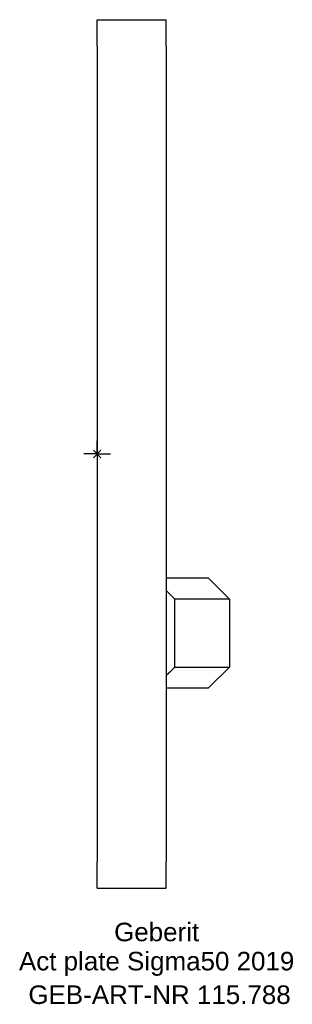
# Model space of a CAD drawing. Header units: millimetres. Extents: x -15 to 37, y -104 to 82.
import ezdxf
from ezdxf.enums import TextEntityAlignment as Align

# ---------------------------------------------------------------- set-up
doc = ezdxf.new("R2010")
doc.units = ezdxf.units.MM
doc.layers.get('0').update_dxf_attribs({"linetype": 'CONTINUOUS'})
for name, color, linetype, lineweight in [('Arbeitspunkt(DIN)', 7, 'CONTINUOUS', 25), ('GEB-ART-NR', 1, 'CONTINUOUS', 18), ('GEB-BEZUG', 2, 'CONTINUOUS', 25), ('GEB-TEXT', 5, 'CONTINUOUS', 18)]:
    doc.layers.add(name, color=color, linetype=linetype, lineweight=lineweight)
doc.layers.add('GEB-KONTUR-A', color=5, linetype='CONTINUOUS')
doc.styles.get("Standard").update_dxf_attribs({"font": 'arial.ttf'})

# ---------------------------------------------------------------- blocks, each defined once
blk = doc.blocks.new('Einfügepunkt')
at = {"layer": 'GEB-BEZUG'}
for p, q in [((-0.71, -0.71), (0.71, 0.71)), ((-0.71, 0.71), (0.71, -0.71))]:
    blk.add_line(p, q, dxfattribs=at)

msp = doc.modelspace()

# ---------------------------------------------------------------- linework, layer by layer
at = {"layer": 'Arbeitspunkt(DIN)', "ltscale": 5}
for q in [(0, 2.5), (-2.5, 0), (0, -2.5), (2.5, 0)]:
    msp.add_line((0, 0), q, dxfattribs=at)
at = {"layer": 'GEB-KONTUR-A', "ltscale": 5}
for p, q in [((0, 82), (13, 82)), ((0, 77), (0, 82)), ((13, 77), (13, 82)), ((0, 77), (0, -77)), ((13, 77), (13, -77)), ((13, -23.41), (20.94, -23.41)), ((20.94, -23.41), (24.94, -27.41)), ((14.67, -40.23), (14.67, -27.41)), ((24.94, -27.41), (14.67, -27.41)), ((24.94, -27.41), (24.94, -40.23)), ((14.67, -40.23), (24.94, -40.23)), ((20.94, -44.23), (24.94, -40.23)), ((20.94, -44.23), (13, -44.23)), ((0, -82), (0, -77)), ((13, -82), (13, -77)), ((0, -82), (13, -82))]:
    msp.add_line(p, q, dxfattribs=at)
for points, weights in [([(13, -25.78), (13.84, -26.6), (14.67, -27.41)], [1.00006410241, 1.00009034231, 1.00011112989]), ([(14.67, -40.23), (13.84, -41.04), (13, -41.86)], [1.00011112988, 1.0000903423, 1.00006410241])]:
    msp.add_rational_spline(points, weights, degree=2, dxfattribs=at)

# ---------------------------------------------------------------- block references
at = {"ltscale": 5}
msp.add_blockref('Einfügepunkt', (0, 0), dxfattribs=at)

# ---------------------------------------------------------------- texts
at = {"layer": 'GEB-ART-NR'}
msp.add_text('GEB-ART-NR 115.788', height=3.5, dxfattribs=at).set_placement((11.77, -103.84), align=Align.CENTER)
at = {"layer": 'GEB-TEXT'}
for s, p in [('Geberit', (11.22, -92)), ('Act plate Sigma50 2019', (11.22, -97.5))]:
    msp.add_text(s, height=3.5, dxfattribs=at).set_placement(p, align=Align.CENTER)

doc.saveas('drawing.dxf')
